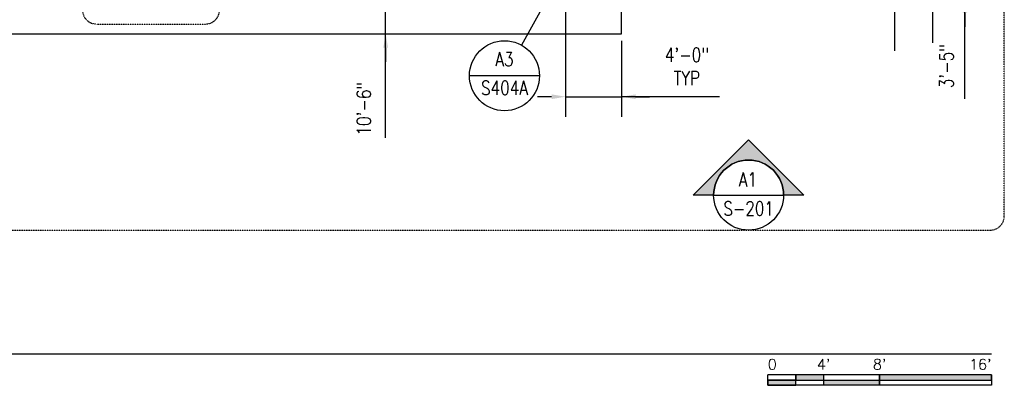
# Model space of a CAD drawing. Header units: inches. Extents: x -304 to 19841, y 463 to 1957.
# Tile 5 of 60: x 1685 to 2529, y 466 to 779. Entities that reach past the tile are written whole.
import ezdxf
from ezdxf.enums import TextEntityAlignment as Align

# ---------------------------------------------------------------- set-up
doc = ezdxf.new("R2010")
doc.units = ezdxf.units.IN
doc.header["$MEASUREMENT"] = 0
doc.linetypes.add('Dash', pattern=[0.25, 0.125, -0.125])
for name, color, linetype in [('A-DETL-THIN', 1, 'Continuous'), ('A-FLOR', 173, 'Continuous'), ('G-ANNO-REFR', 2, 'Continuous'), ('S-ANNO-DIMS', 1, 'Continuous'), ('S-ANNO-SYMB', 2, 'Continuous'), ('S-ANNO-TEXT', 2, 'Continuous')]:
    doc.layers.add(name, color=color, linetype=linetype)
doc.styles.add('AEC_COMN_TITLE', font='romans.shx', dxfattribs={"width": 0.8, "height": 0.1875})
doc.styles.add('Annotative', font='romans.shx', dxfattribs={"width": 0.8, "height": 0.125})
doc.styles.add('Arial', font='romans.shx', dxfattribs={"width": 0.8})
doc.styles.add('ROMANS', font='romans.shx', dxfattribs={"width": 0.8})
doc.dimstyles.new('Annotative', dxfattribs={"dimscale": 0, "dimtxt": 0.125, "dimasz": 0.125, "dimexe": 0.18, "dimexo": 0.0625, "dimgap": 0.09, "dimtad": 1, "dimdec": 3, "dimzin": 3, "dimdsep": 46, "dimlunit": 4, "dimtxsty": 'Annotative', "dimcen": 0.09, "dimclrt": 2, "dimazin": 2, "dimtfac": 1, "dimtdec": 3, "dimtmove": 1, "dimatfit": 0, "dimfxl": 1, "dimtfill": 1, "dimfrac": 2, "dimtolj": 1, "dimtzin": 0, "dimarcsym": 0})

# ---------------------------------------------------------------- blocks, each defined once
blk = doc.blocks.new('HDR-Ai_Breakline-Single - 11 - 1_8_ _ 1_-0_-1075096-00_SP_Foundation Plan-TO FDN_DOC')
for p, q in [((-6, -3.5), (-3, 5.5)), ((-3, 5.5), (3, -12.5)), ((-84, -3.5), (-6, -3.5)), ((3, -12.5), (6, -3.5)), ((6, -3.5), (84, -3.5))]:
    blk.add_line(p, q)
blk = doc.blocks.new('HDR-Ai_Breakline-Single - 11 - 1_8_ _ 1_-0_-1537578-00_SP_Foundation Plan-TO FDN_DOC')
for p, q in [((3, 12.5), (-3, -5.5)), ((6, 3.5), (3, 12.5)), ((-6, 3.5), (-184.29, 3.5)), ((-3, -5.5), (-6, 3.5)), ((184.29, 3.5), (6, 3.5))]:
    blk.add_line(p, q)
blk = doc.blocks.new('*D26')
at = {"layer": 'Defpoints', "color": 0, "transparency": 16777216}
for p in [(1990.28, 893.21), (1998.77, 893.21), (1990.28, 767.21)]:
    blk.add_point(p, dxfattribs=at)
at = {"layer": 'S-ANNO-DIMS', "color": 0, "lineweight": -2, "transparency": 16777216}
for p, q in [((1998.77, 905.21), (1998.77, 917.21)), ((1998.77, 767.21), (1998.77, 893.21)), ((1998.77, 767.21), (1998.77, 893.21)), ((1998.77, 678.04), (1998.77, 767.21)), ((1998.77, 755.21), (1998.77, 743.21))]:
    blk.add_line(p, q, dxfattribs=at)
at = {"layer": 'S-ANNO-DIMS', "color": 0, "transparency": 16777216}
for points in [[(1996.77, 905.21), (2000.77, 905.21), (1998.77, 893.21)], [(1996.77, 755.21), (2000.77, 755.21), (1998.77, 767.21)]]:
    blk.add_solid(points, dxfattribs=at)
at = {"layer": 'S-ANNO-DIMS', "color": 2, "lineweight": -3, "transparency": 16777216, "insert": (1974.13, 679.91), "char_height": 12, "width": 60.1647, "attachment_point": 1, "rotation": 90, "line_spacing_factor": 0.983083, "style": 'Annotative', "bg_fill": 3, "box_fill_scale": 1.25, "bg_fill_color": 256, "bg_fill_true_color": 13158600, "bg_fill_transparency": 0}
blk.add_mtext('\\A1;10\'-6"', dxfattribs=at)
blk = doc.blocks.new('*D32')
at = {"layer": 'Defpoints', "color": 0, "transparency": 16777216}
for p in [(2519.44, 838.21), (2495.57, 797.21), (2519.44, 797.21)]:
    blk.add_point(p, dxfattribs=at)
at = {"layer": 'S-ANNO-DIMS', "color": 0, "lineweight": -2, "transparency": 16777216}
for p, q in [((2495.57, 850.21), (2495.57, 862.21)), ((2513.44, 838.21), (2478.29, 838.21)), ((2495.57, 838.21), (2495.57, 797.21)), ((2495.57, 838.21), (2495.57, 797.21)), ((2495.57, 711.36), (2495.57, 797.21)), ((2495.57, 785.21), (2495.57, 773.21))]:
    blk.add_line(p, q, dxfattribs=at)
at = {"layer": 'S-ANNO-DIMS', "color": 0, "transparency": 16777216}
for points in [[(2493.57, 850.21), (2497.57, 850.21), (2495.57, 838.21)], [(2493.57, 785.21), (2497.57, 785.21), (2495.57, 797.21)]]:
    blk.add_solid(points, dxfattribs=at)
at = {"layer": 'S-ANNO-DIMS', "color": 2, "lineweight": -3, "transparency": 16777216, "insert": (2479.78, 739.43), "char_height": 12, "attachment_point": 5, "rotation": 90, "style": 'Annotative', "bg_fill": 3, "box_fill_scale": 1.25, "bg_fill_color": 256, "bg_fill_true_color": 13158600, "bg_fill_transparency": 0}
blk.add_mtext('\\A1;3\'-5"', dxfattribs=at)
blk = doc.blocks.new('Detail Callout AEC')
at = {"color": 0, "linetype": 'ByBlock', "lineweight": -3, "transparency": 16777216}
blk.add_line((0.25, 0), (-0.25, 0), dxfattribs=at)
blk.add_circle((0, 0), 0.25, dxfattribs=at)
at = {"color": 0, "linetype": 'ByBlock', "lineweight": -3, "transparency": 16777216, "style": 'AEC_COMN_TITLE'}
for tag, p in [('VIEWNUMBER', (0, 0.0508)), ('SHEETNUMBER', (0, -0.1263))]:
    blk.add_attdef(tag, text='', height=0.0938, dxfattribs=at).set_placement(p, align=Align.CENTER)
blk = doc.blocks.new('*D43')
at = {"layer": 'Defpoints', "color": 0, "transparency": 16777216}
for p in [(2153.08, 820.12), (2201.08, 767.23), (2201.08, 713.21)]:
    blk.add_point(p, dxfattribs=at)
at = {"layer": 'S-ANNO-DIMS', "color": 0, "lineweight": -2, "transparency": 16777216}
for p, q in [((2153.08, 814.12), (2153.08, 695.93)), ((2201.08, 761.23), (2201.08, 695.93)), ((2141.08, 713.21), (2129.08, 713.21)), ((2153.08, 713.21), (2201.08, 713.21)), ((2153.08, 713.21), (2201.08, 713.21)), ((2285.18, 713.21), (2201.08, 713.21)), ((2213.08, 713.21), (2225.08, 713.21))]:
    blk.add_line(p, q, dxfattribs=at)
at = {"layer": 'S-ANNO-DIMS', "color": 0, "transparency": 16777216}
for points in [[(2141.08, 715.21), (2141.08, 711.21), (2153.08, 713.21)], [(2213.08, 715.21), (2213.08, 711.21), (2201.08, 713.21)]]:
    blk.add_solid(points, dxfattribs=at)
at = {"layer": 'S-ANNO-DIMS', "color": 2, "transparency": 16777216, "insert": (2257.11, 738.99), "char_height": 12, "attachment_point": 5, "style": 'Annotative', "bg_fill": 3, "box_fill_scale": 1.25, "bg_fill_color": 256, "bg_fill_true_color": 13158600, "bg_fill_transparency": 0}
blk.add_mtext('\\A1;4\'-0"\\PTYP', dxfattribs=at)
blk = doc.blocks.new('*U51')
at = {"linetype": 'Continuous', "lineweight": -3}
blk.add_line((1.125, 0.625), (29.5, 0.625), dxfattribs=at)
at = {"lineweight": -3, "style": 'Arial'}
blk.add_attdef('DRAWING_AREA_TITLE', text='', height=0.1875, dxfattribs=at).set_placement((1.3743, 0.6339), align=Align.BOTTOM_LEFT)
blk.add_attdef('X#', text='', height=0.1875, dxfattribs=at).set_placement((0.8125, 0.625), align=Align.MIDDLE_CENTER)
blk.add_attdef('SCALE:', text='', height=0.0938, dxfattribs=at).set_placement((1.3743, 0.5606), align=Align.TOP_LEFT)
blk = doc.blocks.new('*U34')
for points in [[(-2, -0.2812), (-1.75, -0.2812), (-1.75, -0.2344), (-2, -0.2344)], [(-1.75, -0.2344), (-1.5, -0.2344), (-1.5, -0.1875), (-1.75, -0.1875)], [(-1.5, -0.2344), (-1, -0.2344), (-1, -0.2812), (-1.5, -0.2812)], [(-1, -0.2344), (0, -0.2344), (0, -0.1875), (-1, -0.1875)]]:
    blk.add_hatch(color=256).paths.add_polyline_path(points)
for p, q in [((0, -0.1875), (-2, -0.1875)), ((-2, -0.2812), (-2, -0.1875)), ((-2, -0.2344), (0, -0.2344)), ((-1.75, -0.2812), (-1.75, -0.1875)), ((-1.5, -0.2812), (-1.5, -0.1875)), ((-1, -0.2812), (-1, -0.1885)), ((0, -0.1875), (0, -0.2812)), ((0, -0.2812), (-2, -0.2812))]:
    blk.add_line(p, q)
at = {"flags": 128}
for points in [[(-2, -0.2812), (-1.75, -0.2812), (-1.75, -0.2344), (-2, -0.2344), (-2, -0.2812)], [(-1.75, -0.2344), (-1.5, -0.2344), (-1.5, -0.1875), (-1.75, -0.1875), (-1.75, -0.2344)], [(-1.5, -0.2344), (-1, -0.2344), (-1, -0.2812), (-1.5, -0.2812), (-1.5, -0.2344)], [(-1, -0.2344), (0, -0.2344), (0, -0.1875), (-1, -0.1875), (-1, -0.2344)]]:
    blk.add_lwpolyline(points, close=True, dxfattribs=at)
at = {"style": 'Arial'}
blk.add_text('0', height=0.0937, dxfattribs=at).set_placement((-2, -0.0937), align=Align.MIDDLE_LEFT)
for s, p in [("4'", (-1.5, -0.0937)), ("8'", (-1, -0.0937))]:
    blk.add_text(s, height=0.09375, dxfattribs=at).set_placement(p, align=Align.MIDDLE_CENTER)
blk.add_text("16'", height=0.09375, dxfattribs=at).set_placement((0, -0.0937), align=Align.MIDDLE_RIGHT)
blk = doc.blocks.new('*U40')
at = {"lineweight": -3}
h = blk.add_hatch(color=256, dxfattribs=at)
edge = h.paths.add_edge_path()
edge.add_line((-0.3125, 0), (-0.4947, 0))
edge.add_line((-0.4947, 0), (0, 0.4947))
edge.add_line((0, 0.4947), (0.4947, 0))
edge.add_line((0.4947, 0), (0.3125, 0))
edge.add_arc((0, 0), 0.3125, 0, 180)
for p, q in [((0, 0.4947), (-0.4947, 0)), ((0.4947, 0), (0, 0.4947)), ((-0.3125, 0), (0.3125, 0))]:
    blk.add_line(p, q, dxfattribs=at)
at = {"lineweight": -3, "flags": 128}
blk.add_lwpolyline([(-0.3125, 0), (-0.4947, 0), (0, 0.4947), (0.4947, 0), (0.3125, 0, 1), (-0.3125, 0)], format="xyb", close=True, dxfattribs=at)
blk.add_lwpolyline([(-0.3125, 0.0156), (-0.3125, 0.0156)], dxfattribs=at)
blk.add_lwpolyline([(-0.3125, 0.0156), (-0.3125, 0.0156)], dxfattribs=at)
at = {"lineweight": -3}
blk.add_circle((0, 0), 0.3125, dxfattribs=at)
at = {"linetype": 'Continuous', "lineweight": -3, "style": 'Arial'}
blk.add_attdef('X#', text='', height=0.0938, dxfattribs=at).set_placement((0, 0.0469), align=Align.BOTTOM_CENTER)
blk.add_attdef('X-###', text='', height=0.0938, dxfattribs=at).set_placement((0, -0.0469), align=Align.TOP_CENTER)

msp = doc.modelspace()

# ---------------------------------------------------------------- linework, layer by layer
at = {"layer": 'A-FLOR', "lineweight": -3}
for p, q in [((2201.0774, 767.2268), (2201.0774, 797.2059)), ((1443.0774, 767.2059), (2201.0774, 767.2268))]:
    msp.add_line(p, q, dxfattribs=at)
at = {"layer": 'S-ANNO-SYMB', "lineweight": -3}
msp.add_line((2136.7828, 796.1956), (2115.2405, 757.4355), dxfattribs=at)
at = {"layer": 'S-ANNO-SYMB', "linetype": 'Dash', "lineweight": -3}
msp.add_lwpolyline([(1738.7562, 787.4986, 0.41421356), (1750.7562, 775.4986), (1844.2454, 775.4986, 0.41421356), (1856.2454, 787.4986), (1856.2454, 897.7719, 0.41421356), (1844.2454, 909.7719), (1750.7562, 909.7719, 0.41421356), (1738.7562, 897.7719)], format="xyb", close=True, dxfattribs=at)

# ---------------------------------------------------------------- block references
at = {"layer": 'A-DETL-THIN', "lineweight": -3, "rotation": 89.99999999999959}
msp.add_blockref('HDR-Ai_Breakline-Single - 11 - 1_8_ _ 1_-0_-1537578-00_SP_Foundation Plan-TO FDN_DOC', (2438.5774, 936.918), dxfattribs=at)
at = {"layer": 'A-DETL-THIN', "lineweight": -3, "xscale": -1, "rotation": 269.9999999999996}
msp.add_blockref('HDR-Ai_Breakline-Single - 11 - 1_8_ _ 1_-0_-1075096-00_SP_Foundation Plan-TO FDN_DOC', (2471.5203, 843.4139), dxfattribs=at)
at = {"layer": 'G-ANNO-REFR', "lineweight": -3}
ref = msp.add_blockref('Detail Callout AEC', (2100.6666, 731.2134), dxfattribs=dict(at, xscale=119.9997600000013, yscale=119.9997600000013, zscale=119.9997600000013))
ref.add_attrib('VIEWNUMBER', 'A3', dxfattribs={"layer": 'S-ANNO-TEXT', "color": 1, "transparency": 16777216, "height": 12, "style": 'ROMANS', "width": 0.8}).set_placement((2100.6666, 735.7134), align=Align.BOTTOM_CENTER)
ref.add_attrib('SHEETNUMBER', 'S404A', dxfattribs={"layer": 'S-ANNO-TEXT', "color": 1, "transparency": 16777216, "height": 12, "style": 'ROMANS', "width": 0.8}).set_placement((2100.6666, 714.7035), align=Align.CENTER)
at = {"layer": 'S-ANNO-SYMB'}
ref = msp.add_blockref('*U40', (2310.0774, 628.9222), dxfattribs=dict(at, xscale=96, yscale=96, zscale=96))
ref.add_attrib('VIEWNUMBER', 'A1', (2301.6952, 636.1365), dxfattribs={"layer": '0', "color": 1, "linetype": 'ByBlock', "lineweight": -2, "transparency": 16777216, "height": 12, "style": 'ROMANS', "width": 0.796875})
ref.add_attrib('SHEETNUMBER', 'S-201', dxfattribs={"layer": '0', "color": 1, "linetype": 'ByBlock', "lineweight": -2, "transparency": 16777216, "height": 12, "style": 'ROMANS', "width": 0.796875}).set_placement((2310.0774, 623.2983), align=Align.TOP_CENTER)
at = {"layer": 'S-ANNO-SYMB', "xscale": 96.00000580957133, "yscale": 96.00000580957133, "zscale": 96.00000580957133}
for name, p in [('*U51', (-313.5413, 432.9114)), ('*U34', (2518.4589, 492.9114))]:
    msp.add_blockref(name, p, dxfattribs=at)

# ---------------------------------------------------------------- next in the draw order: dimensions: what is measured, and where the dimension line sits
at = {"layer": 'S-ANNO-DIMS', "lineweight": -3}
for base, p1, p2, override, picture, middle in [((1998.7669, 893.2059), (1990.2816, 767.2059), (1990.2816, 893.2059), {"dimpost": '\\X', "dimse1": 1, "dimse2": 1}, '*D26', (1995.1339, 709.9945)), ((2495.5656, 797.2059), (2519.4361, 838.2059), (2519.4361, 797.2059), {"dimpost": '\\X', "dimse2": 1}, '*D32', (2495.5656, 739.4288))]:
    dim = msp.add_linear_dim(base=base, p1=p1, p2=p2, angle=90, dimstyle='Annotative', override=override, dxfattribs=at)
    dim.commit()
    dim.dimension.update_dxf_attribs({"geometry": picture, "text_midpoint": middle, "dimtype": 160})

# ---------------------------------------------------------------- next in the draw order: linework, layer by layer
at = {"layer": 'S-ANNO-SYMB', "linetype": 'Dash', "lineweight": -3}
msp.add_lwpolyline([(2529.3897, 610.9222), (2529.3897, 897.622, 0.41421356), (2517.3897, 909.622), (1189.5662, 909.622, 0.41421356), (1177.5662, 897.622), (1177.5662, 610.9222, 0.41421356), (1189.5662, 598.9222), (2517.3897, 598.9222, 0.41421356)], format="xyb", close=True, dxfattribs=at)

# ---------------------------------------------------------------- next in the draw order: dimensions: what is measured, and where the dimension line sits
at = {"layer": 'S-ANNO-DIMS'}
dim = msp.add_linear_dim(base=(2201.0774, 713.2092), p1=(2153.0774, 820.1184), p2=(2201.0774, 767.2268), text='<>\\PTYP', dimstyle='Annotative', override={"dimpost": '\\X'}, dxfattribs=at)
dim.commit()
dim.dimension.update_dxf_attribs({"geometry": '*D43', "text_midpoint": (2257.1077, 713.2092), "dimtype": 160})

doc.saveas('drawing.dxf')
